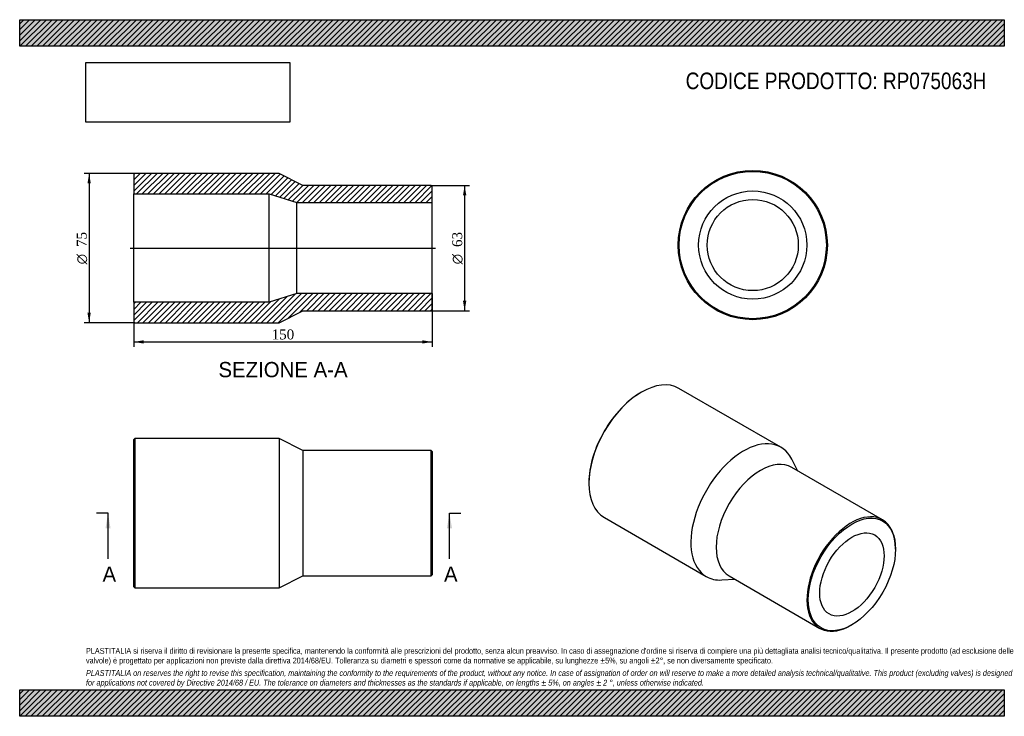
# Model space of a CAD drawing. Header units: millimetres. Extents: x 0 to 495, y 0 to 350.
import ezdxf
from ezdxf.enums import TextEntityAlignment as Align
from ezdxf.lldxf.tags import DXFTag

# ---------------------------------------------------------------- set-up
doc = ezdxf.new("R2010")
doc.units = ezdxf.units.MM
doc.header["$LTSCALE"] = 1.666667
for name, color, linetype in [('Default', 7, 'Continuous'), ('DV4_Default', 7, 'Continuous'), ('RP075063H', 7, 'Continuous')]:
    doc.layers.add(name, color=color, linetype=linetype)
doc.styles.add('SEACAD_Solid_Edge_ANSI', font='seans.ttf')
doc.styles.add('SEACAD_Solid_Edge_ANSI1_Symbols', font='semeca1.ttf')
doc.styles.add('SEACAD_Times_New_Roman', font='times.ttf')
tags = doc.linetypes.add('CENTER2', pattern=[28.575, 19.05, -3.175, 3.175, -3.175]).pattern_tags.tags
tags[10:11] = [DXFTag(74, 4), DXFTag(75, 0), DXFTag(340, '0'), DXFTag(46, 0.0), DXFTag(50, 0.0), DXFTag(44, 0.0), DXFTag(45, 0.0)]
tags[8:9] = [DXFTag(74, 4), DXFTag(75, 0), DXFTag(340, '0'), DXFTag(46, 0.0), DXFTag(50, 0.0), DXFTag(44, 0.0), DXFTag(45, 0.0)]
tags[6:7] = [DXFTag(74, 4), DXFTag(75, 0), DXFTag(340, '0'), DXFTag(46, 0.0), DXFTag(50, 0.0), DXFTag(44, 0.0), DXFTag(45, 0.0)]
tags[4:5] = [DXFTag(74, 4), DXFTag(75, 0), DXFTag(340, '0'), DXFTag(46, 0.0), DXFTag(50, 0.0), DXFTag(44, 0.0), DXFTag(45, 0.0)]
doc.dimstyles.new('ANSImm', dxfattribs={"dimtxt": 5, "dimasz": 5, "dimexe": 2.5, "dimexo": 0, "dimgap": 1.25, "dimtad": 1, "dimdsep": 46, "dimtxsty": 'SEACAD_Times_New_Roman', "dimblk1": '_SE_FILLED', "dimblk2": '_SE_FILLED', "dimsah": 1, "dimcen": 2.5, "dimazin": 0, "dimtfac": 0.85, "dimtdec": 3, "dimtofl": 0, "dimtmove": 0, "dimatfit": 3, "dimfxl": 1, "dimarcsym": 0})
picture_1 = doc.add_image_def('image1.jpg', size_in_pixel=(4302, 1260))

# ---------------------------------------------------------------- blocks, each defined once
blk = doc.blocks.new('SE')
at = {"layer": 'RP075063H', "color": 7, "linetype": 'Continuous'}
for p, q in [((57.87, 139.59), (57.37, 139.09)), ((57.37, 65.09), (57.37, 139.09)), ((57.87, 139.59), (57.87, 64.59)), ((130.37, 139.59), (57.87, 139.59)), ((130.37, 139.59), (130.37, 64.59)), ((142.37, 133.59), (130.37, 139.59)), ((142.37, 133.59), (142.37, 70.59)), ((206.87, 133.59), (142.37, 133.59)), ((206.87, 70.59), (206.87, 133.59)), ((207.37, 133.09), (206.87, 133.59)), ((207.37, 133.09), (207.37, 71.09)), ((130.37, 64.59), (142.37, 70.59)), ((142.37, 70.59), (206.87, 70.59)), ((206.87, 70.59), (207.37, 71.09)), ((57.37, 65.09), (57.87, 64.59)), ((57.87, 64.59), (130.37, 64.59))]:
    blk.add_line(p, q, dxfattribs=at)
blk = doc.blocks.new('SE1')
at = {"layer": 'RP075063H', "color": 7, "linetype": 'Continuous'}
for p, q in [((382.69, 135.18), (331.42, 164.78)), ((312.67, 162.92), (312.32, 162.72)), ((391.05, 123.42), (388.1, 129.25)), ((433.78, 98.75), (388.17, 125.08)), ((286.15, 117.4), (286.15, 116.99)), ((293.92, 99.83), (345.19, 70.23)), ((440.3, 83.92), (440.3, 84.33)), ((356.67, 70.52), (402.28, 44.19)), ((353.03, 68.5), (359.55, 68.86)), ((418.03, 45.75), (418.38, 45.96))]:
    blk.add_line(p, q, dxfattribs=at)
for centre, major_axis, start_param, end_param in [((312.67, 132.3), (-18.75, -32.48), 3.141593, 6.283185), ((312.32, 132.51), (18.5, 32.04), 0.785398, 2.356195), ((363.94, 102.7), (-18.75, -32.48), 2.780226, 6.283185), ((372.42, 97.8), (-15.75, -27.28), 3.141593, 6.283185), ((418.03, 71.47), (15.75, 27.28), 0, 3.926991), ((418.03, 71.47), (15.75, 27.28), 5.497787, 6.283185), ((363.94, 102.7), (-18.75, -32.48), 0, 0.361367)]:
    blk.add_ellipse(centre, major_axis=major_axis, ratio=0.57735, start_param=start_param, end_param=end_param, dxfattribs=at)
for major_axis in [(-15.5, -26.85), (-11.45, -19.83)]:
    blk.add_ellipse((418.38, 71.27), major_axis=major_axis, ratio=0.57735, dxfattribs=at)
blk = doc.blocks.new('SE2')
at = {"layer": 'RP075063H', "color": 7, "linetype": 'Continuous'}
for radius in [37.5, 37, 27.2, 22.9]:
    blk.add_circle((368.54, 236.77), radius, dxfattribs=at)
blk = doc.blocks.new('SE4')
at = {"color": 7, "linetype": 'Continuous', "style": 'SEACAD_Solid_Edge_ANSI'}
blk.add_text('A', height=7.67, dxfattribs=at).set_placement((41.64, 75.25), align=Align.TOP_LEFT)
blk = doc.blocks.new('SE5')
at = {"color": 7, "linetype": 'Continuous', "style": 'SEACAD_Solid_Edge_ANSI'}
blk.add_text('A', height=7.67, dxfattribs=at).set_placement((213.31, 75.25), align=Align.TOP_LEFT)
blk = doc.blocks.new('SEANNOT_GROUP')
at = {"linetype": 'Continuous'}
blk.add_hatch(color=7, dxfattribs=at).paths.add_polyline_path([(45.69, 94.42), (44.41, 102.09), (43.13, 94.42)])
at = {"color": 7, "linetype": 'Continuous'}
blk.add_lwpolyline([(44.41, 79.09), (44.41, 102.09)], dxfattribs=at)
blk = doc.blocks.new('SEANNOT_GROUP1')
at = {"linetype": 'Continuous'}
blk.add_hatch(color=7, dxfattribs=at).paths.add_polyline_path([(217.35, 94.42), (216.07, 102.09), (214.8, 94.42)])
at = {"color": 7, "linetype": 'Continuous'}
blk.add_lwpolyline([(216.07, 79.09), (216.07, 102.09)], dxfattribs=at)
blk = doc.blocks.new('SE3')
at = {"layer": 'Default', "color": 7, "linetype": 'CENTER2'}
for p, q in [((44.41, 102.09), (38.66, 102.09)), ((216.07, 102.09), (221.82, 102.09))]:
    blk.add_line(p, q, dxfattribs=at)
at = {"layer": 'Default', "color": 7, "linetype": 'CENTER2', "const_width": 0.0001}
blk.add_lwpolyline([(44.41, 102.09), (216.07, 102.09)], dxfattribs=at)
at = {"layer": 'Default'}
for name in ['SEANNOT_GROUP', 'SEANNOT_GROUP1', 'SE4', 'SE5']:
    blk.add_blockref(name, (0, 0), dxfattribs=at)
blk = doc.blocks.new('SE6')
at = {"layer": 'RP075063H', "linetype": 'Continuous'}
h = blk.add_hatch(dxfattribs=at)
h.set_pattern_fill('LINE', scale=0.62992, angle=45, style=0)
h.paths.add_polyline_path([(142.37, 266.75), (130.37, 272.75), (57.87, 272.75), (57.37, 272.25), (57.37, 262.45), (125.37, 262.45), (139.37, 258.15), (207.37, 258.15), (207.37, 266.25), (206.87, 266.75)])
h = blk.add_hatch(dxfattribs=at)
h.set_pattern_fill('LINE', scale=0.62992, angle=45, style=0)
h.paths.add_polyline_path([(130.37, 197.75), (142.37, 203.75), (206.87, 203.75), (207.37, 204.25), (207.37, 212.35), (139.37, 212.35), (125.37, 208.05), (57.37, 208.05), (57.37, 198.25), (57.87, 197.75)])
at = {"layer": 'DV4_Default', "color": 7, "linetype": 'CENTER2'}
blk.add_line((55.62, 235.25), (209.12, 235.25), dxfattribs=at)
at = {"layer": 'RP075063H', "color": 7, "linetype": 'Continuous'}
for p, q in [((57.37, 272.25), (57.87, 272.75)), ((57.37, 272.25), (57.37, 262.45)), ((130.37, 272.75), (57.87, 272.75)), ((142.37, 266.75), (130.37, 272.75)), ((57.37, 208.05), (57.37, 262.45)), ((57.37, 262.45), (125.37, 262.45)), ((125.37, 208.05), (125.37, 262.45)), ((125.37, 262.45), (139.37, 258.15)), ((206.87, 266.75), (142.37, 266.75)), ((206.87, 266.75), (207.37, 266.25)), ((207.37, 258.15), (207.37, 266.25)), ((139.37, 212.35), (139.37, 258.15)), ((139.37, 258.15), (207.37, 258.15)), ((207.37, 212.35), (207.37, 258.15)), ((125.37, 208.05), (57.37, 208.05)), ((57.37, 208.05), (57.37, 198.25)), ((139.37, 212.35), (125.37, 208.05)), ((207.37, 212.35), (139.37, 212.35)), ((207.37, 204.25), (207.37, 212.35)), ((130.37, 197.75), (142.37, 203.75)), ((142.37, 203.75), (206.87, 203.75)), ((207.37, 204.25), (206.87, 203.75)), ((57.87, 197.75), (57.37, 198.25)), ((57.87, 197.75), (130.37, 197.75))]:
    blk.add_line(p, q, dxfattribs=at)
blk = doc.blocks.new('GDimGGroup')
at = {"layer": 'Default', "linetype": 'Continuous'}
for points in [[(224.53, 261.75), (223.69, 266.75), (222.86, 261.75)], [(224.53, 208.75), (222.86, 208.75), (223.69, 203.75)]]:
    blk.add_hatch(color=7, dxfattribs=at).paths.add_polyline_path(points)
at = {"layer": 'Default', "color": 7, "linetype": 'Continuous'}
for p, q in [((206.87, 266.75), (226.19, 266.75)), ((223.69, 266.75), (223.69, 203.75)), ((206.87, 203.75), (226.19, 203.75))]:
    blk.add_line(p, q, dxfattribs=at)
for s, style, p in [('63', 'SEACAD_Times_New_Roman', (217.44, 235.81)), ('O', 'SEACAD_Solid_Edge_ANSI1_Symbols', (217.44, 227.11))]:
    blk.add_text(s, height=5, rotation=90, dxfattribs=dict(at, style=style)).set_placement(p, align=Align.TOP_LEFT)
blk = doc.blocks.new('GDimGGroup1')
at = {"layer": 'Default', "linetype": 'Continuous'}
for points in [[(34.07, 267.75), (35.74, 267.75), (34.91, 272.75)], [(34.07, 202.75), (34.91, 197.75), (35.74, 202.75)]]:
    blk.add_hatch(color=7, dxfattribs=at).paths.add_polyline_path(points)
at = {"layer": 'Default', "color": 7, "linetype": 'Continuous'}
for p, q in [((57.87, 272.75), (32.41, 272.75)), ((34.91, 272.75), (34.91, 197.75)), ((57.87, 197.75), (32.41, 197.75))]:
    blk.add_line(p, q, dxfattribs=at)
for s, style, p in [('75', 'SEACAD_Times_New_Roman', (28.66, 235.81)), ('O', 'SEACAD_Solid_Edge_ANSI1_Symbols', (28.66, 227.11))]:
    blk.add_text(s, height=5, rotation=90, dxfattribs=dict(at, style=style)).set_placement(p, align=Align.TOP_LEFT)
blk = doc.blocks.new('DMBLK118')
at = {"layer": 'Default', "linetype": 'Continuous'}
for points in [[(62.37, 187.28), (62.37, 188.95), (57.37, 188.11)], [(202.37, 187.28), (207.37, 188.11), (202.37, 188.95)]]:
    blk.add_hatch(color=7, dxfattribs=at).paths.add_polyline_path(points)
at = {"layer": 'Default', "color": 7, "linetype": 'Continuous'}
for p, q in [((57.37, 208.05), (57.37, 185.61)), ((207.37, 212.35), (207.37, 185.61)), ((57.37, 188.11), (207.37, 188.11))]:
    blk.add_line(p, q, dxfattribs=at)
at = {"layer": 'Default', "color": 7, "linetype": 'Continuous', "style": 'SEACAD_Times_New_Roman'}
blk.add_text('150', height=5, dxfattribs=at).set_placement((126.68, 194.36), align=Align.TOP_LEFT)
blk = doc.blocks.new('_SE_FILLED')
at = {"color": 0}
blk.add_line((0, 0), (-1, 0), dxfattribs=at)
blk.add_solid([(0, 0), (-1, -0.1665), (-1, 0.1665), (0, 0)], dxfattribs=at)

msp = doc.modelspace()

# ---------------------------------------------------------------- hatches: boundary and pattern name
at = {"layer": 'Default', "linetype": 'Continuous'}
h = msp.add_hatch(dxfattribs=at)
h.set_pattern_fill('LINE', scale=0.62992, angle=45, style=0)
h.paths.add_polyline_path([(495, 336.667), (495, 350), (0, 350), (0, 336.667)])
for points in [[(495, 336.667), (495, 350), (0, 350), (0, 336.667)], [(495, 0), (495, 13.333), (0, 13.333), (0, 0)]]:
    msp.add_hatch(color=7, dxfattribs=at).paths.add_polyline_path(points)
h = msp.add_hatch(dxfattribs=at)
h.set_pattern_fill('LINE', scale=0.62992, angle=45, style=0)
h.paths.add_polyline_path([(495, 0), (495, 13.333), (0, 13.333), (0, 0)])

# ---------------------------------------------------------------- linework, layer by layer
at = {"layer": 'Default', "color": 7, "linetype": 'Continuous'}
for p, q in [((0, 350), (495, 350)), ((0, 336.667), (0, 350)), ((495, 350), (495, 336.667)), ((495, 336.667), (0, 336.667)), ((0, 13.333), (495, 13.333)), ((0, 0), (0, 13.333)), ((495, 13.333), (495, 0)), ((495, 0), (0, 0))]:
    msp.add_line(p, q, dxfattribs=at)

# ---------------------------------------------------------------- block references
at = {"layer": 'Default'}
for name in ['GDimGGroup1', 'SE6', 'SE2', 'GDimGGroup', 'SE1', 'SE', 'SE3']:
    msp.add_blockref(name, (0, 0), dxfattribs=at)

# ---------------------------------------------------------------- texts
at = {"layer": 'Default', "color": 7, "linetype": 'Continuous', "style": 'SEACAD_Solid_Edge_ANSI'}
msp.add_text('SEZIONE A-A', height=7.66667, dxfattribs=at).set_placement((99.917, 178.024), align=Align.TOP_LEFT)
at = {"layer": 'Default', "attachment_point": 1}
for s, insert, char_height, width in [('{\\fArial Narrow|b0||i0||c0|p34;\\C7;\\H8.333333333;\\W1.;CODICE PRODOTTO: RP075063H}', (334.815, 323.439), 8.33333, 151.6913), ("{\\fArial Narrow|b0||i0||c0|p34;\\C7;\\H2.916666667;\\W1.;PLASTITALIA si riserva il diritto di revisionare la presente specifica, mantenendo la conformità alle prescrizioni del prodotto, senza alcun preavviso. In caso di assegnazione d'ordine si riserva di compiere una più dettagliata analisi tecnico/qualitativa. Il presente prodotto (ad esclusione delle \\P}{\\fArial Narrow|b0||i0||c0|p34;\\C7;\\H2.916666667;\\W1.;valvole) è progettato per applicazioni non previste dalla direttiva 2014/68/EU. Tolleranza su diametri e spessori come da normative se applicabile, su lunghezze ±5%, su angoli ±2°, se non diversamente specificato.\\P}{\\fArial Narrow|b0||i0||c0|p34;\\C7;\\H0.8333333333;\\W1.;   \\P}{\\fArial Narrow|b0||i1||c0|p34;\\C7;\\H2.916666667;\\W1.;PLASTITALIA on reserves the right to revise this specification, maintaining the conformity to the requirements of the product, without any notice. In case of assignation of order on will reserve to make a more detailed analysis technical/qualitative. This product (excluding valves) is designed \\P}{\\fArial Narrow|b0||i1||c0|p34;\\C7;\\H2.916666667;\\W1.;for applications not covered by Directive 2014/68 / EU. The tolerance on diameters and thicknesses as the standards if applicable, on lengths ± 5%, on angles ± 2 °, unless otherwise indicated.\\P}", (33.333, 34.337), 2.916667, 428.33333)]:
    msp.add_mtext(s, dxfattribs=dict(at, insert=insert, char_height=char_height, width=width))

# ---------------------------------------------------------------- dimensions: what is measured, and where the dimension line sits
at = {"layer": 'Default', "color": 7, "linetype": 'Continuous'}
dim = msp.add_linear_dim(base=(207.365, 188.112), p1=(57.365, 208.054), p2=(207.365, 212.354), text='\\A1;<>', dimstyle='ANSImm', dxfattribs=at)
dim.commit()
dim.dimension.update_dxf_attribs({"geometry": 'DMBLK118', "text_midpoint": (132.365, 188.112), "dimtype": 160})

# ---------------------------------------------------------------- pictures from other files: only their frames are drawn
image = msp.add_image(picture_1, insert=(33.333, 298.505), size_in_units=(102.429, 30))
image.dxf.flags = 7

doc.saveas('drawing.dxf')
